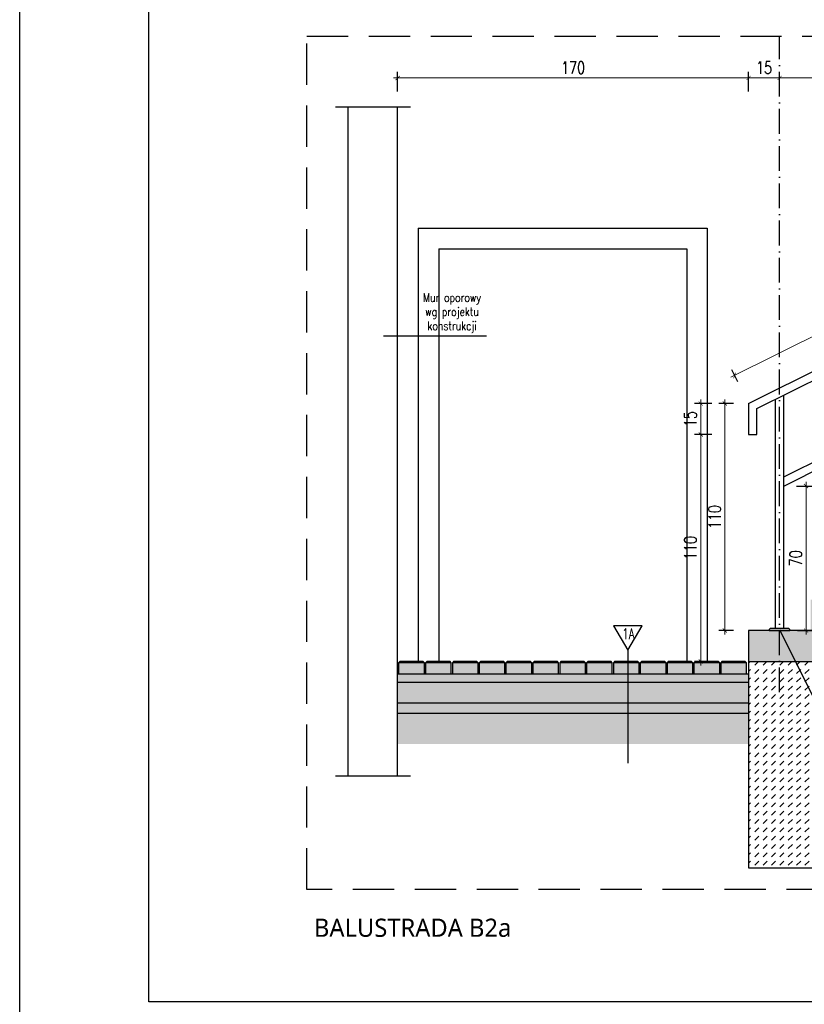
# Model space of a CAD drawing. Header units: millimetres. Extents: x 31969 to 285678, y -69766 to -1123.
# Tile 13 of 174: x 140207 to 140967, y -21038 to -20084. Entities that reach past the tile are written whole.
import ezdxf
from ezdxf.enums import TextEntityAlignment as Align
from ezdxf.lldxf.tags import DXFTag

# ---------------------------------------------------------------- set-up
doc = ezdxf.new("R2010")
doc.units = ezdxf.units.MM
for name, pattern in [('ACAD_ISO03W100', [30, 12, -18]), ('ACAD_ISO10W100', [18, 12, -3, 0, -3]), ('HIDDEN', [0.375, 0.25, -0.125])]:
    doc.linetypes.add(name, pattern=pattern)
for name, color, linetype in [('a-balustrada i pochwyt', 1, 'Continuous'), ('a-balustrady detal', 5, 'Continuous'), ('a-biblioteka 1', 4, 'Continuous'), ('a-opis 2', 1, 'Continuous'), ('a-osie', 4, 'ACAD_ISO10W100'), ('a-przekrój 1', 3, 'Continuous'), ('a-przekrój 2', 251, 'Continuous'), ('a-przekrój 4', 118, 'Continuous'), ('a-przekrój 5', 5, 'Continuous'), ('a-przerywana', 250, 'HIDDEN'), ('a-ramka', 7, 'Continuous'), ('a-widokowa', 3, 'Continuous'), ('a-wymiary', 11, 'Continuous')]:
    doc.layers.add(name, color=color, linetype=linetype)
doc.styles.add('PRZEKRÓJ2', font='l_10646.ttf')
doc.styles.add('RS01507', font='romans.shx', dxfattribs={"width": 0.7, "height": 0.15})
doc.styles.add('WYMIAR', font='romans.shx', dxfattribs={"width": 0.8})
doc.styles.add('WYMIARY', font='simplex.shx', dxfattribs={"width": 0.75})
tags = doc.linetypes.add('DASHED2', pattern=[0.375, 0.25, -0.125]).pattern_tags.tags
tags[6:7] = [DXFTag(74, 4), DXFTag(75, 0), DXFTag(340, '0'), DXFTag(46, 1.0), DXFTag(50, 0.0), DXFTag(44, 0.0), DXFTag(45, 0.0)]
tags[4:5] = [DXFTag(74, 4), DXFTag(75, 0), DXFTag(340, '0'), DXFTag(46, 1.0), DXFTag(50, 0.0), DXFTag(44, 0.0), DXFTag(45, 0.0)]
doc.dimstyles.new('MAREK50', dxfattribs={"dimtxt": 12.5, "dimasz": 5, "dimexe": 3, "dimexo": 2, "dimgap": 3.5, "dimtad": 1, "dimdec": 1, "dimdsep": 46, "dimtxsty": 'WYMIARY', "dimblk1": 'ARCHTICK', "dimblk2": 'ARCHTICK', "dimsah": 1, "dimcen": 2.5, "dimdle": 5, "dimadec": 0, "dimazin": 0, "dimtfac": 1, "dimtdec": 1, "dimtmove": 1, "dimatfit": 3, "dimldrblk": 'ARCHTICK', "dimfxl": 1, "dimtolj": 1, "dimtzin": 0, "dimarcsym": 0})
pattern_1 = [(45, (-139363.41854, 20996.2365), (-0.1683798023, 0.5051394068), [0, -0.47625])]

# ---------------------------------------------------------------- blocks, each defined once
blk = doc.blocks.new('_ARCHTICK')
at = {"color": 0, "linetype": 'ByBlock', "const_width": 0.15}
blk.add_lwpolyline([(-0.5, -0.5), (0.5, 0.5)], dxfattribs=at)
blk = doc.blocks.new('*D550')
at = {"layer": 'a-wymiary', "color": 0, "lineweight": -2, "ltscale": 100}
blk.add_line((139570.16, -20760.7), (139562.92, -20760.7), dxfattribs=at)
at = {"layer": 'a-wymiary', "color": 0, "lineweight": 0, "ltscale": 100}
blk.add_line((139565.92, -20872.7), (139565.92, -20758.7), dxfattribs=at)
at = {"layer": 'a-wymiary', "color": 0, "linetype": 'ACAD_ISO03W100', "lineweight": -2, "ltscale": 100}
blk.add_line((139570.16, -20870.7), (139562.92, -20870.7), dxfattribs=at)
at = {"layer": 'DEFPOINTS', "color": 0, "ltscale": 100}
for p in [(139565.92, -20760.7), (139572.16, -20760.7), (139572.16, -20870.7)]:
    blk.add_point(p, dxfattribs=at)
at = {"layer": 'a-wymiary', "color": 0, "lineweight": 0, "ltscale": 100, "xscale": 2, "yscale": 2, "zscale": 2}
for p, rotation in [((139565.92, -20760.7), 90), ((139565.92, -20870.7), 270)]:
    blk.add_blockref('_ARCHTICK', p, dxfattribs=dict(at, rotation=rotation))
at = {"layer": 'a-wymiary', "color": 0, "ltscale": 100, "insert": (139560.92, -20815.7), "char_height": 6, "attachment_point": 5, "rotation": 90, "style": 'WYMIARY'}
blk.add_mtext('\\A1;110', dxfattribs=at)
blk = doc.blocks.new('*D551')
at = {"layer": 'a-wymiary', "color": 0, "lineweight": 0, "ltscale": 100}
blk.add_line((139605.24, -20872.7), (139605.24, -20798.67), dxfattribs=at)
at = {"layer": 'a-wymiary', "color": 0, "lineweight": -2, "ltscale": 100}
blk.add_line((139600.62, -20800.67), (139608.24, -20800.67), dxfattribs=at)
at = {"layer": 'a-wymiary', "color": 0, "linetype": 'ACAD_ISO03W100', "lineweight": -2, "ltscale": 100}
blk.add_line((139601.12, -20870.7), (139608.24, -20870.7), dxfattribs=at)
at = {"layer": 'DEFPOINTS', "color": 0, "ltscale": 100}
for p in [(139598.62, -20800.67), (139605.24, -20800.67), (139599.12, -20870.7)]:
    blk.add_point(p, dxfattribs=at)
at = {"layer": 'a-wymiary', "color": 0, "lineweight": 0, "ltscale": 100, "xscale": 2, "yscale": 2, "zscale": 2}
for p, rotation in [((139605.24, -20800.67), 90), ((139605.24, -20870.7), 270)]:
    blk.add_blockref('_ARCHTICK', p, dxfattribs=dict(at, rotation=rotation))
at = {"layer": 'a-wymiary', "color": 0, "ltscale": 100, "insert": (139600.24, -20835.68), "char_height": 6, "attachment_point": 5, "rotation": 90, "style": 'WYMIARY'}
blk.add_mtext('\\A1;70', dxfattribs=at)
blk = doc.blocks.new('*D552')
at = {"layer": 'a-wymiary', "color": 0, "lineweight": 0, "ltscale": 100}
blk.add_line((139554.25, -20887.7), (139554.25, -20773.7), dxfattribs=at)
at = {"layer": 'a-wymiary', "color": 0, "lineweight": -2, "ltscale": 100}
blk.add_line((139559.53, -20775.7), (139551.25, -20775.7), dxfattribs=at)
at = {"layer": 'a-wymiary', "color": 0, "linetype": 'ACAD_ISO03W100', "lineweight": -2, "ltscale": 100}
blk.add_line((139559.53, -20885.7), (139551.25, -20885.7), dxfattribs=at)
at = {"layer": 'DEFPOINTS', "color": 0, "ltscale": 100}
for p in [(139554.25, -20775.7), (139561.53, -20775.7), (139561.53, -20885.7)]:
    blk.add_point(p, dxfattribs=at)
at = {"layer": 'a-wymiary', "color": 0, "lineweight": 0, "ltscale": 100, "xscale": 2, "yscale": 2, "zscale": 2}
for p, rotation in [((139554.25, -20775.7), 90), ((139554.25, -20885.7), 270)]:
    blk.add_blockref('_ARCHTICK', p, dxfattribs=dict(at, rotation=rotation))
at = {"layer": 'a-wymiary', "color": 0, "ltscale": 100, "insert": (139549.25, -20830.7), "char_height": 6, "attachment_point": 5, "rotation": 90, "style": 'WYMIARY'}
blk.add_mtext('\\A1;110', dxfattribs=at)
blk = doc.blocks.new('*D553')
at = {"layer": 'a-wymiary', "color": 0, "lineweight": -2, "ltscale": 100}
blk.add_line((139559.53, -20760.7), (139551.25, -20760.7), dxfattribs=at)
at = {"layer": 'a-wymiary', "color": 0, "lineweight": 0, "ltscale": 100}
blk.add_line((139554.25, -20777.7), (139554.25, -20758.7), dxfattribs=at)
at = {"layer": 'a-wymiary', "color": 0, "linetype": 'ACAD_ISO03W100', "lineweight": -2, "ltscale": 100}
blk.add_line((139559.53, -20775.7), (139551.25, -20775.7), dxfattribs=at)
at = {"layer": 'DEFPOINTS', "color": 0, "ltscale": 100}
for p in [(139554.25, -20760.7), (139561.53, -20760.7), (139561.53, -20775.7)]:
    blk.add_point(p, dxfattribs=at)
at = {"layer": 'a-wymiary', "color": 0, "lineweight": 0, "ltscale": 100, "xscale": 2, "yscale": 2, "zscale": 2}
for p, rotation in [((139554.25, -20760.7), 90), ((139554.25, -20775.7), 270)]:
    blk.add_blockref('_ARCHTICK', p, dxfattribs=dict(at, rotation=rotation))
at = {"layer": 'a-wymiary', "color": 0, "ltscale": 100, "insert": (139549.25, -20768.2), "char_height": 6, "attachment_point": 5, "rotation": 90, "style": 'WYMIARY'}
blk.add_mtext('\\A1;15', dxfattribs=at)
blk = doc.blocks.new('*D557')
at = {"layer": 'a-wymiary', "color": 0, "lineweight": 0, "ltscale": 100}
blk.add_line((139684.4, -20602.87), (139590.4, -20602.87), dxfattribs=at)
at = {"layer": 'a-wymiary', "color": 0, "lineweight": -2, "ltscale": 100}
blk.add_line((139592.4, -20609.5), (139592.4, -20599.87), dxfattribs=at)
at = {"layer": 'a-wymiary', "color": 0, "linetype": 'ACAD_ISO03W100', "lineweight": -2, "ltscale": 100}
blk.add_line((139682.4, -20609.5), (139682.4, -20599.87), dxfattribs=at)
at = {"layer": 'DEFPOINTS', "color": 0, "ltscale": 100}
for p in [(139592.4, -20602.87), (139592.4, -20611.5), (139682.4, -20611.5)]:
    blk.add_point(p, dxfattribs=at)
at = {"layer": 'a-wymiary', "color": 0, "lineweight": 0, "ltscale": 100, "xscale": 2, "yscale": 2, "zscale": 2, "rotation": 180}
blk.add_blockref('_ARCHTICK', (139592.4, -20602.87), dxfattribs=at)
at = {"layer": 'a-wymiary', "color": 0, "lineweight": 0, "ltscale": 100, "xscale": 2, "yscale": 2, "zscale": 2}
blk.add_blockref('_ARCHTICK', (139682.4, -20602.87), dxfattribs=at)
at = {"layer": 'a-wymiary', "color": 0, "ltscale": 100, "insert": (139637.4, -20597.87), "char_height": 6, "attachment_point": 5, "style": 'WYMIARY'}
blk.add_mtext('\\A1;90', dxfattribs=at)
blk = doc.blocks.new('*D558')
at = {"layer": 'a-wymiary', "color": 0, "lineweight": 0, "ltscale": 100}
blk.add_line((139594.4, -20602.87), (139575.4, -20602.87), dxfattribs=at)
at = {"layer": 'a-wymiary', "color": 0, "lineweight": -2, "ltscale": 100}
blk.add_line((139577.4, -20609.5), (139577.4, -20599.87), dxfattribs=at)
at = {"layer": 'a-wymiary', "color": 0, "linetype": 'ACAD_ISO03W100', "lineweight": -2, "ltscale": 100}
blk.add_line((139592.4, -20609.5), (139592.4, -20599.87), dxfattribs=at)
at = {"layer": 'DEFPOINTS', "color": 0, "ltscale": 100}
for p in [(139577.4, -20602.87), (139577.4, -20611.5), (139592.4, -20611.5)]:
    blk.add_point(p, dxfattribs=at)
at = {"layer": 'a-wymiary', "color": 0, "lineweight": 0, "ltscale": 100, "xscale": 2, "yscale": 2, "zscale": 2, "rotation": 180}
blk.add_blockref('_ARCHTICK', (139577.4, -20602.87), dxfattribs=at)
at = {"layer": 'a-wymiary', "color": 0, "lineweight": 0, "ltscale": 100, "xscale": 2, "yscale": 2, "zscale": 2}
blk.add_blockref('_ARCHTICK', (139592.4, -20602.87), dxfattribs=at)
at = {"layer": 'a-wymiary', "color": 0, "ltscale": 100, "insert": (139584.9, -20597.87), "char_height": 6, "attachment_point": 5, "style": 'WYMIARY'}
blk.add_mtext('\\A1;15', dxfattribs=at)
blk = doc.blocks.new('*D559')
at = {"layer": 'a-wymiary', "color": 0, "lineweight": 0, "ltscale": 100}
blk.add_line((139579.4, -20602.87), (139405.4, -20602.87), dxfattribs=at)
at = {"layer": 'a-wymiary', "color": 0, "lineweight": -2, "ltscale": 100}
blk.add_line((139407.4, -20609.5), (139407.4, -20599.87), dxfattribs=at)
at = {"layer": 'a-wymiary', "color": 0, "linetype": 'ACAD_ISO03W100', "lineweight": -2, "ltscale": 100}
blk.add_line((139577.4, -20609.5), (139577.4, -20599.87), dxfattribs=at)
at = {"layer": 'DEFPOINTS', "color": 0, "ltscale": 100}
for p in [(139407.4, -20602.87), (139407.4, -20611.5), (139577.4, -20611.5)]:
    blk.add_point(p, dxfattribs=at)
at = {"layer": 'a-wymiary', "color": 0, "lineweight": 0, "ltscale": 100, "xscale": 2, "yscale": 2, "zscale": 2, "rotation": 180}
blk.add_blockref('_ARCHTICK', (139407.4, -20602.87), dxfattribs=at)
at = {"layer": 'a-wymiary', "color": 0, "lineweight": 0, "ltscale": 100, "xscale": 2, "yscale": 2, "zscale": 2}
blk.add_blockref('_ARCHTICK', (139577.4, -20602.87), dxfattribs=at)
at = {"layer": 'a-wymiary', "color": 0, "ltscale": 100, "insert": (139492.4, -20597.87), "char_height": 6, "attachment_point": 5, "style": 'WYMIARY'}
blk.add_mtext('\\A1;170', dxfattribs=at)
blk = doc.blocks.new('*D562')
at = {"layer": 'a-wymiary', "color": 0, "lineweight": 0, "ltscale": 100}
blk.add_line((139568.8, -20747.96), (139842.38, -20611.17), dxfattribs=at)
at = {"layer": 'a-wymiary', "color": 0, "lineweight": -2, "ltscale": 100}
blk.add_line((139842.15, -20615.18), (139839.25, -20609.39), dxfattribs=at)
at = {"layer": 'a-wymiary', "color": 0, "linetype": 'ACAD_ISO03W100', "lineweight": -2, "ltscale": 100}
blk.add_line((139572.15, -20750.18), (139569.25, -20744.39), dxfattribs=at)
at = {"layer": 'DEFPOINTS', "color": 0, "ltscale": 100}
for p in [(139840.59, -20612.07), (139843.04, -20616.97), (139573.04, -20751.97)]:
    blk.add_point(p, dxfattribs=at)
at = {"layer": 'a-wymiary', "color": 0, "lineweight": 0, "ltscale": 100, "xscale": 2, "yscale": 2, "zscale": 2}
for p, rotation in [((139840.59, -20612.07), 26.56505117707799), ((139570.59, -20747.07), 206.565051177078)]:
    blk.add_blockref('_ARCHTICK', p, dxfattribs=dict(at, rotation=rotation))
at = {"layer": 'a-wymiary', "color": 0, "ltscale": 100, "insert": (139703.35, -20675.1), "char_height": 6, "attachment_point": 5, "rotation": 26.5651, "style": 'WYMIARY'}
blk.add_mtext('\\A1;302', dxfattribs=at)
blk = doc.blocks.new('A$C639608DC')
at = {"layer": 'a-przekrój 4'}
h = blk.add_hatch(dxfattribs=at)
h.set_pattern_fill('DASH', color=256, scale=0.5, angle=45, style=0)
h.set_pattern_definition([(45, (-139363.4185, 20996.2365), (2e-16, 2.24506403), [1.5875, -1.5875])])
h.paths.add_polyline_path([(56.98, 109.91), (44.49, 109.91), (44.49, 104.54), (56.98, 104.54)])
h.paths.add_polyline_path([(69.98, 109.91), (57.49, 109.91), (57.49, 104.54), (69.98, 104.54)])
h.paths.add_polyline_path([(82.98, 109.91), (70.49, 109.91), (70.49, 104.54), (82.98, 104.54)])
h.paths.add_polyline_path([(95.98, 109.91), (83.49, 109.91), (83.49, 104.54), (95.98, 104.54)])
h.paths.add_polyline_path([(108.98, 109.91), (96.48, 109.91), (96.48, 104.54), (108.98, 104.54)])
h.paths.add_polyline_path([(121.98, 109.91), (109.48, 109.91), (109.48, 104.54), (121.98, 104.54)])
h.paths.add_polyline_path([(134.98, 109.91), (122.48, 109.91), (122.48, 104.54), (134.98, 104.54)])
h.paths.add_polyline_path([(147.98, 109.91), (135.48, 109.91), (135.48, 104.54), (147.98, 104.54)])
h.paths.add_polyline_path([(155.5, 109.91), (148.48, 109.91), (148.48, 104.54), (155.5, 104.54)])
h.paths.add_polyline_path([(160.98, 109.91), (155.5, 109.91), (155.5, 104.54), (160.98, 104.54)])
h.paths.add_polyline_path([(173.98, 109.91), (161.48, 109.91), (161.48, 104.54), (173.98, 104.54)])
h.paths.add_polyline_path([(186.98, 109.91), (174.48, 109.91), (174.48, 104.54), (186.98, 104.54)])
h.paths.add_polyline_path([(199.98, 109.91), (187.48, 109.91), (187.48, 104.54), (199.98, 104.54)])
h.paths.add_polyline_path([(212.98, 109.91), (200.48, 109.91), (200.48, 104.54), (212.98, 104.54)])
h.paths.add_polyline_path([(228.99, 125.54), (223.99, 125.54), (213.99, 125.54), (213.99, 110.54), (228.99, 110.54)])
h.paths.add_polyline_path([(229.23, 125.54), (228.99, 125.54), (228.99, 110.54), (236.66, 110.54)])
h.paths.add_polyline_path([(248.99, 125.54), (229.23, 125.54), (236.66, 110.54), (248.99, 110.54)])
h.paths.add_polyline_path([(278.99, 140.54), (243.99, 140.54), (243.99, 125.54), (278.99, 125.54)])
h.paths.add_polyline_path([(291.49, 155.54), (273.99, 155.54), (273.99, 140.54), (291.49, 140.54)])
h.paths.add_polyline_path([(308.99, 155.54), (291.49, 155.54), (291.49, 140.54), (308.99, 140.54)])
h.paths.add_polyline_path([(318.99, 170.54), (303.99, 170.54), (303.99, 155.54), (318.99, 155.54)])
h.paths.add_polyline_path([(319.23, 170.54), (318.99, 170.54), (318.99, 155.54), (326.66, 155.54)])
h.paths.add_polyline_path([(338.99, 170.54), (319.23, 170.54), (326.66, 155.54), (338.99, 155.54)])
h.paths.add_polyline_path([(368.99, 185.54), (333.99, 185.54), (333.99, 170.54), (368.99, 170.54)])
h.paths.add_polyline_path([(378.99, 200.21), (373.99, 200.21), (363.99, 200.54), (363.99, 185.54), (378.99, 185.54)])
h.paths.add_polyline_path([(379.23, 200.21), (378.99, 200.21), (378.99, 185.54), (386.49, 185.54)])
h.paths.add_polyline_path([(398.99, 200.54), (383.99, 200.54), (383.99, 200.21), (379.23, 200.21), (386.49, 185.54), (398.99, 185.54)])
h.paths.add_polyline_path([(428.99, 215.54), (393.99, 215.54), (393.99, 200.54), (428.99, 200.54)])
h.paths.add_polyline_path([(458.99, 230.54), (423.99, 230.54), (423.99, 215.54), (458.99, 215.54)])
h.paths.add_polyline_path([(468.99, 245.54), (453.99, 245.54), (453.99, 230.54), (458.99, 230.54), (468.99, 230.54)])
h.paths.add_polyline_path([(469.23, 245.54), (468.99, 245.54), (468.99, 230.54), (476.66, 230.54)])
h.paths.add_polyline_path([(488.99, 245.54), (469.23, 245.54), (476.66, 230.54), (488.99, 230.54)])
h.paths.add_polyline_path([(518.99, 260.54), (483.99, 260.54), (483.99, 245.54), (518.99, 245.54)])
h.paths.add_polyline_path([(564.49, 259.91), (558.24, 259.91), (558.24, 254.54), (564.49, 254.54)])
h.paths.add_polyline_path([(557.73, 259.91), (551.49, 259.91), (551.49, 254.54), (557.73, 254.54)])
h.paths.add_polyline_path([(551.49, 259.91), (545.24, 259.91), (545.24, 254.54), (551.49, 254.54)])
h.paths.add_polyline_path([(544.73, 259.91), (532.24, 259.91), (532.24, 254.54), (544.73, 254.54)])
h.paths.add_polyline_path([(531.73, 259.91), (519.24, 259.91), (519.24, 254.54), (531.73, 254.54)])
h = blk.add_hatch(dxfattribs=at)
h.set_pattern_fill('DASH', color=256, scale=0.9, angle=45, style=0)
h.set_pattern_definition([(45, (-139363.4185, 20996.2365), (4e-16, 4.041115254), [2.8575, -2.8575])])
h.paths.add_polyline_path([(518.99, 245.54), (488.99, 245.54), (488.99, 230.54), (518.99, 230.54)])
h.paths.add_polyline_path([(488.99, 230.54), (476.66, 230.54), (484.08, 215.54), (488.99, 215.54)])
h.paths.add_polyline_path([(476.66, 230.54), (468.99, 230.54), (468.99, 215.54), (484.08, 215.54)])
h.paths.add_polyline_path([(468.99, 230.54), (458.99, 230.54), (458.99, 215.54), (468.99, 215.54)])
h.paths.add_polyline_path([(458.99, 215.54), (428.99, 215.54), (428.99, 200.54), (458.99, 200.54)])
h.paths.add_polyline_path([(428.99, 200.54), (398.99, 200.54), (398.99, 185.54), (428.99, 185.54)])
h.paths.add_polyline_path([(398.99, 185.54), (386.49, 185.54), (393.92, 170.54), (398.99, 170.54)])
h.paths.add_polyline_path([(386.49, 185.54), (378.99, 185.54), (378.99, 170.54), (393.92, 170.54)])
h.paths.add_polyline_path([(378.99, 185.54), (368.99, 185.54), (368.99, 170.54), (378.99, 170.54)])
h.paths.add_polyline_path([(368.99, 170.54), (338.99, 170.54), (338.99, 155.54), (368.99, 155.54)])
h.paths.add_polyline_path([(338.99, 155.54), (326.66, 155.54), (334.08, 140.54), (338.99, 140.54)])
h.paths.add_polyline_path([(326.66, 155.54), (318.99, 155.54), (318.99, 140.54), (334.08, 140.54)])
h.paths.add_polyline_path([(318.99, 155.54), (308.99, 155.54), (308.99, 140.54), (318.99, 140.54)])
h.paths.add_polyline_path([(308.99, 140.54), (291.49, 140.54), (291.49, 125.54), (308.99, 125.54)])
h.paths.add_polyline_path([(291.49, 140.54), (278.99, 140.54), (278.99, 125.54), (291.49, 125.54)])
h.paths.add_polyline_path([(278.99, 125.54), (248.99, 125.54), (248.99, 110.54), (278.99, 110.54)])
h.paths.add_polyline_path([(248.99, 110.54), (236.66, 110.54), (248.99, 85.64)], flags=17)
h.paths.add_polyline_path([(236.66, 110.54), (213.99, 110.54), (213.99, 10.54), (248.99, 10.54), (248.99, 85.64)])
h = blk.add_hatch(dxfattribs=at)
h.set_pattern_fill('EARTH', color=256, scale=0.5, angle=45, style=0)
h.set_pattern_definition([(45, (-139363.4185, 20996.2365), (4e-16, 4.49012806), [3.175, -3.175]), (45, (-139364.2604, 20997.0784), (4e-16, 4.49012806), [3.175, -3.175]), (45, (-139365.1023, 20997.9203), (4e-16, 4.49012806), [3.175, -3.175]), (135, (-139365.1023, 20998.4815), (-4.49012806, 4e-16), [3.175, -3.175]), (135, (-139364.2604, 20999.3234), (-4.49012806, 4e-16), [3.175, -3.175]), (135, (-139363.4185, 21000.1653), (-4.49012806, 4e-16), [3.175, -3.175])])
h.paths.add_polyline_path([(213.99, 85.54), (155.5, 85.54), (155.5, 70.54), (213.99, 70.54)])
h.paths.add_polyline_path([(155.5, 85.54), (43.99, 85.54), (43.99, 70.54), (155.5, 70.54)])
h.paths.add_polyline_path([(291.49, 100.02), (282.53, 95.54), (248.99, 95.54), (248.99, 85.64), (251.51, 80.54), (286.07, 80.54), (291.49, 83.25)])
h.paths.add_polyline_path([(348.37, 111.69), (341.71, 125.13), (291.49, 100.02), (291.49, 83.25)])
h.paths.add_polyline_path([(408.24, 141.62), (401.58, 155.07), (341.71, 125.13), (348.37, 111.69)])
h.paths.add_polyline_path([(498.37, 186.69), (491.71, 200.13), (401.58, 155.07), (408.24, 141.62)])
h.paths.add_polyline_path([(551.49, 235.54), (518.99, 235.54), (518.99, 213.77), (491.71, 200.13), (498.37, 186.69), (551.49, 213.25)])
h.paths.add_polyline_path([(564.49, 235.54), (551.49, 235.54), (551.49, 213.25), (564.49, 219.75), (564.49, 221.86), (567.04, 222.75), (562.47, 224), (564.49, 224.59)])
h.paths.add_polyline_path([(248.99, 85.64), (248.99, 80.54), (251.51, 80.54)], flags=17)
at = {"layer": 'a-przekrój 4', "ltscale": 1.5}
h = blk.add_hatch(dxfattribs=at)
h.set_pattern_fill('DOTS', color=256, scale=0.3, angle=45, style=0)
h.set_pattern_definition(pattern_1)
h.paths.add_polyline_path([(213.99, 104.54), (155.5, 104.54), (155.5, 100.54), (213.99, 100.54)])
h.paths.add_polyline_path([(155.5, 104.54), (148.48, 104.54), (43.99, 104.54), (43.99, 100.54), (155.5, 100.54)])
at = {"layer": 'a-przekrój 4'}
h = blk.add_hatch(dxfattribs=at)
h.set_pattern_fill('AR-CONC', color=256, scale=0.02, style=0)
h.set_pattern_definition([(50, (-139363.4185, 20996.2365), (3.64369338, -0.31878171), [0.381, -4.191]), (355, (-139363.4185, 20996.2365), (-0.70486843, 3.8211369), [0.3048, -3.35281168]), (100.4514447, (-139363.115, 20996.21), (2.93882494, 3.50235504), [0.32380018, -3.56180489]), (46.1842, (-139363.4185, 20997.2525), (5.42158082, -0.84084656), [0.5715, -6.2865]), (96.6355576, (-139362.967, 20997.1824), (4.74808268, 4.9485225), [0.48570046, -5.34271216]), (351.184151, (-139363.4185, 20997.2525), (4.74808268, 4.9485225), [0.45719934, -5.02919464]), (21, (-139362.9105, 20996.9985), (3.032287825, -2.045303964), [0.381, -4.191]), (326, (-139362.9105, 20996.9985), (1.23604057, 3.68375932), [0.3048, -3.3528]), (71.451445, (-139362.658, 20996.828), (4.268328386, 1.63845538), [0.32380018, -3.56179875]), (37.5, (-139363.4185, 20996.2365), (0.061772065, 1.691100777), [0, -3.31216, 0, -3.4036, 0, -3.3655]), (7.5, (-139363.4185, 20996.2365), (1.33639325, 2.003611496), [0, -1.94056, 0, -3.23596, 0, -1.2827]), (327.5, (-139364.5514, 20996.2365), (2.711811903, -0.11457488), [0, -1.27, 0, -3.9624, 0, -5.2578]), (317.5, (-139365.0594, 20996.2365), (2.962583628, 0.50852982), [0, -1.651, 0, -2.63144, 0, -3.7338])])
h.paths.add_polyline_path([(213.99, 100.54), (155.5, 100.54), (155.5, 90.54), (213.99, 90.54)])
h.paths.add_polyline_path([(155.5, 100.54), (43.99, 100.54), (43.99, 90.54), (155.5, 90.54)])
at = {"layer": 'a-przekrój 4', "ltscale": 1.5}
h = blk.add_hatch(dxfattribs=at)
h.set_pattern_fill('DOTS', color=256, scale=0.3, angle=45, style=0)
h.set_pattern_definition(pattern_1)
h.paths.add_polyline_path([(155.5, 90.54), (155.5, 85.54), (213.99, 85.54), (213.99, 90.54)])
h.paths.add_polyline_path([(155.5, 85.54), (155.5, 90.54), (43.99, 90.54), (43.99, 85.54)])
at = {"layer": 'a-balustrada i pochwyt'}
blk.add_line((155.5, 115.95), (155.5, 61.27), dxfattribs=at)
blk.add_lwpolyline([(155.5, 115.95), (162.38, 127.86), (148.63, 127.86), (155.5, 115.95), (155.5, 115.95)], dxfattribs=at)
at = {"layer": 'a-balustrady detal', "ltscale": 0.5}
for p, q in [((213.99, 235.54), (483.99, 370.54)), ((217.99, 233.07), (479.99, 364.07)), ((230.99, 200.04), (316.99, 243.04)), ((230.99, 126.54), (230.99, 239.57)), ((213.99, 235.54), (213.99, 220.54)), ((226.99, 126.54), (226.99, 237.57)), ((230.99, 195.57), (316.99, 238.57)), ((217.99, 220.54), (217.99, 233.07)), ((213.99, 220.54), (217.99, 220.54))]:
    blk.add_line(p, q, dxfattribs=at)
blk.add_lwpolyline([(223.99, 125.54), (233.99, 125.54), (233.99, 126.04), (233.49, 126.54), (224.49, 126.54), (223.99, 126.04)], close=True, dxfattribs=at)
at = {"layer": 'a-biblioteka 1'}
for p, q in [((53.99, 320.54), (53.99, 110.54)), ((193.99, 320.54), (193.99, 110.54)), ((63.99, 310.54), (63.99, 110.54)), ((183.99, 310.54), (183.99, 110.54))]:
    blk.add_line(p, q, dxfattribs=at)
at = {"layer": 'a-biblioteka 1', "ltscale": 100}
for p, q in [((53.99, 320.54), (193.99, 320.54)), ((63.99, 310.54), (183.99, 310.54))]:
    blk.add_line(p, q, dxfattribs=at)
at = {"layer": 'a-opis 2', "ltscale": 0.1}
for p, q in [((37.18, 268.32), (87.05, 268.32)), ((228.99, 126.03), (270.17, 42.84))]:
    blk.add_line(p, q, dxfattribs=at)
at = {"layer": 'a-osie'}
blk.add_line((228.99, 95.61), (228.99, 413.66), dxfattribs=at)
at = {"layer": 'a-przekrój 1'}
for p, q in [((213.99, 110.54), (213.99, 10.54)), ((213.99, 10.54), (248.99, 10.54))]:
    blk.add_line(p, q, dxfattribs=at)
for points in [[(43.99, 100.54), (213.99, 100.54)], [(43.99, 90.54), (213.99, 90.54)], [(43.99, 85.54), (213.99, 85.54)]]:
    blk.add_lwpolyline(points, dxfattribs=at)
at = {"layer": 'a-przekrój 2'}
for points in [[(56.98, 109.91), (44.49, 109.91)], [(69.98, 109.91), (57.49, 109.91)], [(82.98, 109.91), (70.49, 109.91)], [(95.98, 109.91), (83.49, 109.91)], [(108.98, 109.91), (96.48, 109.91)], [(121.98, 109.91), (109.48, 109.91)], [(134.98, 109.91), (122.48, 109.91)], [(147.98, 109.91), (135.48, 109.91)], [(160.98, 109.91), (148.48, 109.91)], [(173.98, 109.91), (161.48, 109.91)], [(186.98, 109.91), (174.48, 109.91)], [(199.98, 109.91), (187.48, 109.91)], [(212.98, 109.91), (200.48, 109.91)]]:
    blk.add_lwpolyline(points, dxfattribs=at)
at = {"layer": 'a-przekrój 5'}
blk.add_lwpolyline([(248.99, 125.54), (213.99, 125.54), (213.99, 110.54), (248.99, 110.54)], close=True, dxfattribs=at)
for points in [[(44.49, 104.54), (56.98, 104.54), (56.98, 109.91), (56.4, 110.54), (45.07, 110.54), (44.49, 109.91), (44.49, 104.54)], [(57.49, 104.54), (69.98, 104.54), (69.98, 109.91), (69.4, 110.54), (58.07, 110.54), (57.49, 109.91), (57.49, 104.54)], [(70.49, 104.54), (82.98, 104.54), (82.98, 109.91), (82.4, 110.54), (71.07, 110.54), (70.49, 109.91), (70.49, 104.54)], [(83.49, 104.54), (95.98, 104.54), (95.98, 109.91), (95.4, 110.54), (84.07, 110.54), (83.49, 109.91), (83.49, 104.54)], [(96.48, 104.54), (108.98, 104.54), (108.98, 109.91), (108.4, 110.54), (97.07, 110.54), (96.48, 109.91), (96.48, 104.54)], [(109.48, 104.54), (121.98, 104.54), (121.98, 109.91), (121.4, 110.54), (110.07, 110.54), (109.48, 109.91), (109.48, 104.54)], [(122.48, 104.54), (134.98, 104.54), (134.98, 109.91), (134.4, 110.54), (123.07, 110.54), (122.48, 109.91), (122.48, 104.54)], [(135.48, 104.54), (147.98, 104.54), (147.98, 109.91), (147.4, 110.54), (136.07, 110.54), (135.48, 109.91), (135.48, 104.54)], [(148.48, 104.54), (160.98, 104.54), (160.98, 109.91), (160.4, 110.54), (149.07, 110.54), (148.48, 109.91), (148.48, 104.54)], [(161.48, 104.54), (173.98, 104.54), (173.98, 109.91), (173.4, 110.54), (162.07, 110.54), (161.48, 109.91), (161.48, 104.54)], [(174.48, 104.54), (186.98, 104.54), (186.98, 109.91), (186.4, 110.54), (175.06, 110.54), (174.48, 109.91), (174.48, 104.54)], [(187.48, 104.54), (199.98, 104.54), (199.98, 109.91), (199.4, 110.54), (188.06, 110.54), (187.48, 109.91), (187.48, 104.54)], [(200.48, 104.54), (212.98, 104.54), (212.98, 109.91), (212.4, 110.54), (201.06, 110.54), (200.48, 109.91), (200.48, 104.54)], [(43.99, 104.54), (213.99, 104.54)]]:
    blk.add_lwpolyline(points, dxfattribs=at)
at = {"layer": 'a-przerywana', "color": 3, "ltscale": 80}
blk.add_lwpolyline([(0, 413.66), (582.3, 413.66), (582.3, 0), (0, 0)], close=True, dxfattribs=at)
at = {"layer": 'a-widokowa', "linetype": 'DASHED2', "ltscale": 30}
for p, q in [((50.17, 379.16), (13.88, 379.16)), ((50.17, 54.88), (13.88, 54.88))]:
    blk.add_line(p, q, dxfattribs=at)
at = {"layer": 'a-widokowa'}
for p, q in [((19.99, 54.88), (19.99, 379.16)), ((43.99, 54.88), (43.99, 379.16)), ((53.99, 180.54), (53.99, 110.54))]:
    blk.add_line(p, q, dxfattribs=at)
at = {"layer": 'a-balustrada i pochwyt', "style": 'RS01507', "width": 0.7}
blk.add_text('1A', height=5.194, dxfattribs=at).set_placement((155.79, 123.96), align=Align.MIDDLE_CENTER)
at = {"layer": 'a-opis 2', "ltscale": 0.1, "insert": (91.37, 269.79), "char_height": 4.1154, "width": 42.0493, "attachment_point": 9, "style": 'WYMIAR'}
blk.add_mtext('\\pxqc;Mur oporowy \\Pwg projektu konstrukcji', dxfattribs=at)
at = {"layer": 'a-wymiary', "ltscale": 100}
for base, p1, p2, picture, middle in [((43.99, 393.36), (213.99, 384.73), (43.99, 384.73), '*D559', (128.99, 398.36)), ((213.99, 393.36), (228.99, 384.73), (213.99, 384.73), '*D558', (221.49, 398.36)), ((228.99, 393.36), (318.99, 384.73), (228.99, 384.73), '*D557', (273.99, 398.36))]:
    dim = blk.add_linear_dim(base=base, p1=p1, p2=p2, dimstyle='MAREK50', override={"dimtxt": 6, "dimasz": 2, "dimgap": 2, "dimdle": 2, "dimfxl": 10, "dimlwd": 0}, dxfattribs=at)
    dim.commit()
    dim.dimension.update_dxf_attribs({"geometry": picture, "text_midpoint": middle, "insert": (-139363.42, 20996.24)})
dim = blk.add_aligned_dim(p1=(209.62, 244.27), p2=(479.62, 379.27), distance=5.48, text='302', dimstyle='MAREK50', override={"dimtxt": 6, "dimasz": 2, "dimgap": 2, "dimdle": 2, "dimfxl": 10, "dimlwd": 0}, dxfattribs=at)
dim.commit()
dim.dimension.update_dxf_attribs({"geometry": '*D562', "text_midpoint": (339.93, 321.14), "insert": (-139363.42, 20996.24)})
for base, p1, p2, picture, middle in [((190.83, 235.54), (198.11, 220.54), (198.11, 235.54), '*D553', (185.83, 228.04)), ((202.51, 235.54), (208.74, 125.54), (208.74, 235.54), '*D550', (197.51, 180.54)), ((190.83, 220.54), (198.11, 110.54), (198.11, 220.54), '*D552', (185.83, 165.54)), ((241.82, 195.57), (235.7, 125.54), (235.2, 195.57), '*D551', (236.82, 160.55))]:
    dim = blk.add_linear_dim(base=base, p1=p1, p2=p2, angle=90, dimstyle='MAREK50', override={"dimtxt": 6, "dimasz": 2, "dimgap": 2, "dimdle": 2, "dimfxl": 10, "dimlwd": 0}, dxfattribs=at)
    dim.commit()
    dim.dimension.update_dxf_attribs({"geometry": picture, "text_midpoint": middle, "insert": (-139363.42, 20996.24)})

msp = doc.modelspace()

# ---------------------------------------------------------------- linework, layer by layer
at = {"layer": 'a-ramka', "ltscale": 0.5, "elevation": -38205}
for points in [[(143406.66, -21070.75), (140206.66, -21070.75), (140206.66, -19585.75), (143406.66, -19585.75)], [(140331.66, -19620.75), (143371.66, -19620.75), (143371.66, -21035.75), (140331.66, -21035.75)]]:
    msp.add_lwpolyline(points, close=True, dxfattribs=at)

# ---------------------------------------------------------------- block references
at = {"layer": 'a-balustrada i pochwyt', "ltscale": 100, "xscale": 2, "yscale": 2, "zscale": 2}
msp.add_blockref('A$C639608DC', (140484.77, -20926.9), dxfattribs=at)

# ---------------------------------------------------------------- texts
at = {"layer": 'a-opis 2', "ltscale": 40, "style": 'PRZEKRÓJ2'}
msp.add_text('BALUSTRADA B2a', height=17.6356, dxfattribs=at).set_placement((140587.3, -20963.97), align=Align.MIDDLE_CENTER)

doc.saveas('drawing.dxf')
